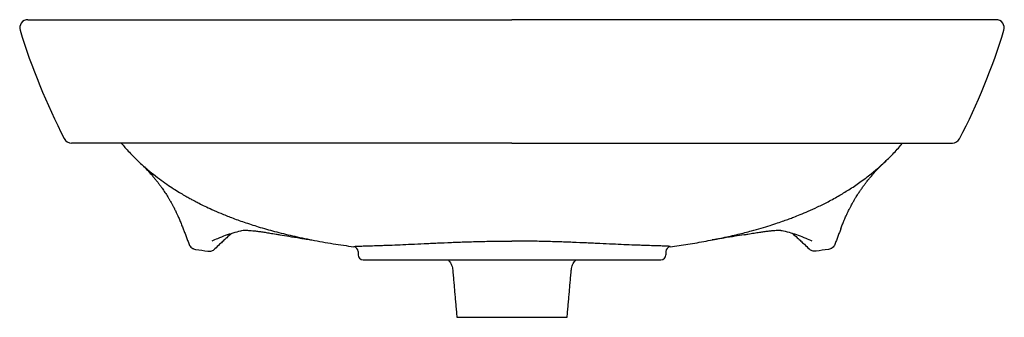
# Model space of a CAD drawing. Header units: millimetres. Extents: x 4764.892 to 4765.49, y 2804.327 to 2804.508.
import ezdxf

# ---------------------------------------------------------------- set-up
doc = ezdxf.new("R2010")
doc.units = ezdxf.units.MM
doc.layers.add('SANINDUSA', color=3, linetype='Continuous')

msp = doc.modelspace()

# ---------------------------------------------------------------- linework, layer by layer
at = {"layer": 'SANINDUSA'}
for p, q in [((4765.09734, 2804.36687), (4765.09734, 2804.3648)), ((4765.10034, 2804.3618), (4765.28134, 2804.3618)), ((4765.28434, 2804.36687), (4765.28434, 2804.3648)), ((4765.15734, 2804.3268), (4765.22434, 2804.3268))]:
    msp.add_line(p, q, dxfattribs=at)
for centre, radius, start, end in [((4764.89674, 2804.5028), 0.005, 89.99972, 197.20882), ((4765.48494, 2804.5028), 0.005, 342.7797, 90.00028), ((4765.27428, 2804.61893), 0.4, 197.09605, 207.30118), ((4765.10742, 2804.61899), 0.4, 332.67365, 342.89405), ((4764.92326, 2804.4378), 0.005, 207.88018, 269.89173), ((4765.45843, 2804.43776), 0.00496, 269.99199, 331.18322), ((4765.09434, 2804.36674), 0.003, 0.34591, 82.30105), ((4765.28734, 2804.36674), 0.003, 97.6802, 179.65409), ((4765.10034, 2804.3648), 0.003, 180, 270), ((4765.28134, 2804.3648), 0.003, 270, 0)]:
    msp.add_arc(centre, radius, start, end, dxfattribs=at)
for points, knots in [([(4764.89677, 2804.5078), (4764.89676, 2804.5078), (4764.89664, 2804.5078), (4764.89702, 2804.5078), (4764.89785, 2804.5078), (4764.89939, 2804.5078), (4764.90157, 2804.5078), (4764.90446, 2804.5078), (4764.908, 2804.5078), (4764.9122, 2804.5078), (4764.91701, 2804.5078), (4764.92254, 2804.5078), (4764.92884, 2804.5078), (4764.93589, 2804.5078), (4764.94424, 2804.5078), (4764.95408, 2804.5078), (4764.96556, 2804.5078), (4764.97732, 2804.5078), (4764.98917, 2804.5078), (4765.00092, 2804.5078), (4765.01328, 2804.5078), (4765.02622, 2804.5078), (4765.03971, 2804.5078), (4765.05479, 2804.5078), (4765.07154, 2804.5078), (4765.09005, 2804.5078), (4765.10882, 2804.5078), (4765.12825, 2804.5078), (4765.14821, 2804.5078), (4765.16924, 2804.5078), (4765.18348, 2804.5078), (4765.19084, 2804.5078)], [0, 0, 0, 0, 0.002349, 0.033317, 0.064298, 0.095263, 0.126812, 0.158379, 0.189925, 0.220168, 0.250432, 0.280673, 0.311741, 0.342834, 0.373902, 0.412378, 0.450903, 0.489381, 0.522212, 0.55507, 0.587903, 0.621676, 0.655475, 0.689251, 0.732075, 0.774901, 0.818139, 0.860522, 0.905949, 0.951376, 1, 1, 1, 1]), ([(4765.48491, 2804.5078), (4765.48492, 2804.5078), (4765.48504, 2804.5078), (4765.48466, 2804.5078), (4765.48383, 2804.5078), (4765.48229, 2804.5078), (4765.48011, 2804.5078), (4765.47722, 2804.5078), (4765.47368, 2804.5078), (4765.46948, 2804.5078), (4765.46467, 2804.5078), (4765.45914, 2804.5078), (4765.45284, 2804.5078), (4765.44579, 2804.5078), (4765.43744, 2804.5078), (4765.4276, 2804.5078), (4765.41612, 2804.5078), (4765.40436, 2804.5078), (4765.39251, 2804.5078), (4765.38076, 2804.5078), (4765.3684, 2804.5078), (4765.35546, 2804.5078), (4765.34197, 2804.5078), (4765.32689, 2804.5078), (4765.31014, 2804.5078), (4765.29163, 2804.5078), (4765.27286, 2804.5078), (4765.25343, 2804.5078), (4765.23347, 2804.5078), (4765.21244, 2804.5078), (4765.1982, 2804.5078), (4765.19084, 2804.5078)], [0, 0, 0, 0, 0.002349, 0.033317, 0.064298, 0.095263, 0.126812, 0.158379, 0.189925, 0.220168, 0.250432, 0.280673, 0.311741, 0.342834, 0.373902, 0.412378, 0.450903, 0.489381, 0.522212, 0.55507, 0.587903, 0.621676, 0.655475, 0.689251, 0.732075, 0.774901, 0.818139, 0.860522, 0.905949, 0.951376, 1, 1, 1, 1]), ([(4765.19084, 2804.4328), (4765.18394, 2804.4328), (4765.17011, 2804.4328), (4765.14963, 2804.4328), (4765.12944, 2804.4328), (4765.11291, 2804.4328), (4765.09979, 2804.4328), (4765.08996, 2804.4328), (4765.08024, 2804.4328), (4765.06804, 2804.4328), (4765.05638, 2804.4328), (4765.0453, 2804.4328), (4765.0371, 2804.4328), (4765.02908, 2804.4328), (4765.02121, 2804.4328), (4765.01355, 2804.4328), (4765.00617, 2804.4328), (4764.99912, 2804.4328), (4764.99238, 2804.4328), (4764.98588, 2804.4328), (4764.97963, 2804.4328), (4764.97368, 2804.4328), (4764.96801, 2804.4328), (4764.96265, 2804.4328), (4764.95641, 2804.4328), (4764.94965, 2804.4328), (4764.94284, 2804.4328), (4764.93703, 2804.4328), (4764.93227, 2804.4328), (4764.92847, 2804.4328), (4764.92597, 2804.4328), (4764.92442, 2804.4328), (4764.9236, 2804.4328), (4764.92324, 2804.4328), (4764.9233, 2804.4328), (4764.92331, 2804.4328)], [0, 0, 0, 0, 0.049415, 0.099002, 0.147144, 0.195484, 0.21998, 0.244507, 0.269133, 0.293794, 0.338379, 0.360932, 0.383484, 0.406173, 0.428861, 0.451817, 0.474813, 0.497073, 0.519371, 0.541969, 0.564566, 0.587328, 0.610089, 0.633162, 0.656278, 0.695831, 0.735872, 0.775915, 0.816689, 0.857466, 0.900251, 0.930218, 0.960232, 0.990383, 1, 1, 1, 1]), ([(4764.95349, 2804.4328), (4764.95422, 2804.4319), (4764.95658, 2804.42898), (4764.96096, 2804.4244), (4764.96635, 2804.41927), (4764.97153, 2804.41486), (4764.9764, 2804.41108), (4764.9809, 2804.40786), (4764.98499, 2804.40514), (4764.98861, 2804.40287), (4764.99176, 2804.401), (4764.9944, 2804.39951), (4764.99656, 2804.39832), (4764.99859, 2804.39724), (4765.00109, 2804.39595), (4765.00446, 2804.39428), (4765.00885, 2804.39223), (4765.01427, 2804.38987), (4765.02077, 2804.38728), (4765.02836, 2804.38453), (4765.03705, 2804.38172), (4765.04685, 2804.37893), (4765.05773, 2804.37624), (4765.06964, 2804.37374), (4765.08211, 2804.37151), (4765.09056, 2804.37031), (4765.09474, 2804.36972)], [0, 0, 0, 0, 0.024642, 0.079838, 0.129253, 0.17338, 0.212666, 0.247442, 0.27795, 0.304363, 0.326809, 0.345385, 0.360185, 0.372143, 0.388727, 0.411849, 0.441554, 0.477862, 0.520795, 0.570394, 0.626705, 0.689766, 0.759565, 0.835979, 0.918704, 1, 1, 1, 1]), ([(4765.19084, 2804.4328), (4765.19774, 2804.4328), (4765.21157, 2804.4328), (4765.23205, 2804.4328), (4765.25224, 2804.4328), (4765.26877, 2804.4328), (4765.28189, 2804.4328), (4765.29172, 2804.4328), (4765.30145, 2804.4328), (4765.31364, 2804.4328), (4765.32529, 2804.4328), (4765.33633, 2804.4328), (4765.34452, 2804.4328), (4765.35256, 2804.4328), (4765.36045, 2804.4328), (4765.36814, 2804.4328), (4765.37551, 2804.4328), (4765.38256, 2804.4328), (4765.38929, 2804.4328), (4765.39576, 2804.4328), (4765.40199, 2804.4328), (4765.40796, 2804.4328), (4765.41366, 2804.4328), (4765.41903, 2804.4328), (4765.42527, 2804.4328), (4765.43201, 2804.4328), (4765.43882, 2804.4328), (4765.44454, 2804.4328), (4765.44935, 2804.4328), (4765.45317, 2804.4328), (4765.45571, 2804.4328), (4765.45726, 2804.4328), (4765.45808, 2804.4328), (4765.45844, 2804.4328), (4765.45838, 2804.4328), (4765.45837, 2804.4328)], [0, 0, 0, 0, 0.0494155, 0.0990015, 0.1471437, 0.1954836, 0.2199955, 0.2445071, 0.2691505, 0.2937936, 0.3383791, 0.3607968, 0.3832143, 0.4060377, 0.428861, 0.4518367, 0.4748123, 0.4970915, 0.5193706, 0.5418046, 0.5642385, 0.5871636, 0.6100888, 0.6331831, 0.6562776, 0.6958308, 0.7355832, 0.7757243, 0.8148547, 0.8574656, 0.9002513, 0.9302414, 0.9602323, 0.9904031, 1, 1, 1, 1]), ([(4765.28694, 2804.36972), (4765.29053, 2804.37022), (4765.29779, 2804.37124), (4765.30849, 2804.37308), (4765.31864, 2804.37509), (4765.32782, 2804.37716), (4765.33561, 2804.37915), (4765.34209, 2804.38098), (4765.34739, 2804.38259), (4765.35197, 2804.38409), (4765.35585, 2804.38543), (4765.35912, 2804.38662), (4765.36241, 2804.38786), (4765.36626, 2804.3894), (4765.37109, 2804.39144), (4765.37673, 2804.39401), (4765.38314, 2804.39721), (4765.38979, 2804.40087), (4765.39655, 2804.40501), (4765.40331, 2804.40961), (4765.40969, 2804.4145), (4765.41561, 2804.41958), (4765.42102, 2804.42478), (4765.42526, 2804.42924), (4765.42753, 2804.43201), (4765.42817, 2804.4328)], [0, 0, 0, 0, 0.069649, 0.140811, 0.205946, 0.264833, 0.317357, 0.356231, 0.390644, 0.420596, 0.4461, 0.467182, 0.485541, 0.512255, 0.544838, 0.583288, 0.627632, 0.677963, 0.72463, 0.775824, 0.831903, 0.877494, 0.926454, 0.979078, 1, 1, 1, 1]), ([(4765.39065, 2804.38067), (4765.39093, 2804.38145), (4765.39153, 2804.38306), (4765.3924, 2804.38522), (4765.39317, 2804.38703), (4765.39375, 2804.38833), (4765.39414, 2804.38918), (4765.39441, 2804.38976), (4765.39471, 2804.3904), (4765.39512, 2804.39126), (4765.39572, 2804.39246), (4765.39642, 2804.39382), (4765.39716, 2804.39523), (4765.39784, 2804.39645), (4765.39843, 2804.39749), (4765.39894, 2804.39836), (4765.39945, 2804.39922), (4765.40004, 2804.40019), (4765.4008, 2804.4014), (4765.40177, 2804.40289), (4765.4029, 2804.40457), (4765.4041, 2804.40626), (4765.40523, 2804.4078), (4765.40623, 2804.4091), (4765.40708, 2804.41018), (4765.40779, 2804.41106), (4765.40838, 2804.41177), (4765.40902, 2804.41253), (4765.40989, 2804.41354), (4765.41104, 2804.41484), (4765.41252, 2804.41647), (4765.41425, 2804.41828), (4765.4162, 2804.42024), (4765.4176, 2804.42157), (4765.41832, 2804.42225)], [0, 0, 0, 0, 0.036772, 0.076619, 0.108562, 0.130951, 0.146526, 0.156257, 0.16632, 0.184969, 0.207099, 0.237334, 0.265818, 0.291083, 0.310907, 0.328143, 0.342846, 0.360657, 0.385266, 0.416688, 0.454001, 0.493874, 0.530477, 0.563759, 0.593724, 0.619934, 0.643441, 0.669057, 0.698037, 0.745272, 0.799361, 0.860286, 0.928018, 1, 1, 1, 1]), ([(4764.96614, 2804.41957), (4764.96644, 2804.41928), (4764.96729, 2804.41843), (4764.96879, 2804.41687), (4764.97057, 2804.41494), (4764.97228, 2804.41298), (4764.97373, 2804.41124), (4764.97498, 2804.40969), (4764.97613, 2804.4082), (4764.97715, 2804.40684), (4764.97814, 2804.40547), (4764.97909, 2804.40411), (4764.98011, 2804.40261), (4764.98093, 2804.40135), (4764.98179, 2804.39998), (4764.98259, 2804.39864), (4764.98338, 2804.39728), (4764.98402, 2804.39612), (4764.9845, 2804.39525), (4764.98483, 2804.39464), (4764.98514, 2804.39406), (4764.98543, 2804.3935), (4764.98573, 2804.39291), (4764.98611, 2804.39216), (4764.98662, 2804.39112), (4764.9873, 2804.38971), (4764.98813, 2804.3879), (4764.98909, 2804.38568), (4764.99008, 2804.38326), (4764.99072, 2804.38151), (4764.99102, 2804.3807)], [0, 0, 0, 0, 0.038318, 0.110503, 0.17554, 0.233943, 0.280463, 0.325682, 0.369591, 0.410685, 0.445065, 0.472616, 0.497152, 0.5275, 0.564138, 0.607081, 0.650398, 0.689334, 0.706475, 0.722616, 0.737761, 0.751912, 0.765125, 0.781223, 0.802561, 0.832061, 0.867843, 0.909858, 0.958043, 1, 1, 1, 1]), ([(4765.00863, 2804.37325), (4765.00979, 2804.37378), (4765.01256, 2804.37507), (4765.01685, 2804.37674), (4765.02151, 2804.37826), (4765.02504, 2804.37924), (4765.02703, 2804.37961), (4765.02753, 2804.3797)], [0, 0, 0, 0, 0.18017, 0.430635, 0.676698, 0.918941, 1, 1, 1, 1]), ([(4765.0275, 2804.37969), (4765.0275, 2804.37969), (4765.02748, 2804.37968), (4765.02769, 2804.37972), (4765.02813, 2804.37974), (4765.02893, 2804.37976), (4765.03005, 2804.37973), (4765.03153, 2804.37964), (4765.03336, 2804.37948), (4765.03554, 2804.37924), (4765.03802, 2804.37891), (4765.04078, 2804.37849), (4765.04395, 2804.37799), (4765.04693, 2804.37751), (4765.04898, 2804.37717), (4765.04974, 2804.37704)], [0, 0, 0, 0, 0.00308, 0.050107, 0.105501, 0.169878, 0.242961, 0.32388, 0.411524, 0.504732, 0.602282, 0.703361, 0.805024, 0.927867, 1, 1, 1, 1]), ([(4765.33191, 2804.37704), (4765.33268, 2804.37716), (4765.33476, 2804.37751), (4765.3379, 2804.37802), (4765.34114, 2804.37853), (4765.34398, 2804.37895), (4765.34649, 2804.37928), (4765.3487, 2804.37952), (4765.35053, 2804.37967), (4765.35194, 2804.37974), (4765.35302, 2804.37976), (4765.35372, 2804.37974), (4765.35411, 2804.3797), (4765.35415, 2804.37969), (4765.35416, 2804.37969)], [0, 0, 0, 0, 0.073544, 0.197784, 0.311807, 0.407734, 0.508586, 0.609174, 0.695468, 0.775828, 0.849069, 0.913985, 0.969778, 1, 1, 1, 1]), ([(4765.35415, 2804.37969), (4765.35468, 2804.3796), (4765.35671, 2804.37922), (4765.36021, 2804.37825), (4765.36474, 2804.37677), (4765.369, 2804.37512), (4765.3718, 2804.37383), (4765.37305, 2804.37325)], [0, 0, 0, 0, 0.086033, 0.32992, 0.563503, 0.805948, 1, 1, 1, 1]), ([(4765.02053, 2804.3779), (4765.01951, 2804.377), (4765.01769, 2804.37539), (4765.01525, 2804.37313), (4765.01391, 2804.37186), (4765.01323, 2804.37121)], [0, 0, 0, 0, 0.390442, 0.692436, 1, 1, 1, 1]), ([(4765.04974, 2804.37704), (4765.05188, 2804.37668), (4765.0558, 2804.37602), (4765.06104, 2804.37515), (4765.06575, 2804.37438), (4765.06812, 2804.37401), (4765.06931, 2804.37382), (4765.06932, 2804.37382)], [0, 0, 0, 0, 0.266142, 0.632223, 0.81536, 0.998459, 1, 1, 1, 1]), ([(4765.33191, 2804.37704), (4765.32975, 2804.37667), (4765.32586, 2804.37601), (4765.32064, 2804.37515), (4765.31593, 2804.37438), (4765.31356, 2804.37401), (4765.31237, 2804.37382), (4765.31236, 2804.37382)], [0, 0, 0, 0, 0.263533, 0.630916, 0.814703, 0.998453, 1, 1, 1, 1]), ([(4765.36114, 2804.37791), (4765.36217, 2804.377), (4765.36398, 2804.37539), (4765.36643, 2804.37313), (4765.36777, 2804.37186), (4765.36845, 2804.37121)], [0, 0, 0, 0, 0.390981, 0.692708, 1, 1, 1, 1]), ([(4764.99471, 2804.37115), (4764.99487, 2804.37074), (4764.99509, 2804.37037), (4764.99561, 2804.36968), (4764.99592, 2804.36937), (4764.99644, 2804.36897), (4764.99661, 2804.36885), (4764.99699, 2804.36863), (4764.99719, 2804.36853), (4764.99779, 2804.36828), (4764.99821, 2804.36817), (4764.99864, 2804.3681)], [0, 0, 0, 0, 0.25, 0.25, 0.5, 0.5, 0.625, 0.625, 0.75, 0.75, 1, 1, 1, 1]), ([(4765.0061, 2804.36705), (4765.00649, 2804.36699), (4765.00687, 2804.36698), (4765.00765, 2804.36704), (4765.00802, 2804.36712), (4765.00875, 2804.36735), (4765.00911, 2804.36751), (4765.00976, 2804.36791), (4765.01006, 2804.36814), (4765.01034, 2804.36842)], [0, 0, 0, 0, 0.25, 0.25, 0.5, 0.5, 0.75, 0.75, 1, 1, 1, 1]), ([(4765.09474, 2804.36972), (4765.09474, 2804.36972), (4765.09474, 2804.36972), (4765.09475, 2804.36979), (4765.09475, 2804.36984)], [0, 0, 0, 0, 0.1662971, 1, 1, 1, 1]), ([(4765.09475, 2804.36984), (4765.09475, 2804.36989), (4765.09491, 2804.36993), (4765.09553, 2804.37), (4765.09599, 2804.37003), (4765.09721, 2804.37009), (4765.09797, 2804.37012), (4765.09934, 2804.37016), (4765.09984, 2804.37017), (4765.1009, 2804.3702), (4765.10147, 2804.37022), (4765.10328, 2804.37027), (4765.10462, 2804.37031), (4765.10757, 2804.3704), (4765.10918, 2804.37045), (4765.11179, 2804.37054), (4765.11269, 2804.37057), (4765.1141, 2804.37062), (4765.11458, 2804.37064), (4765.11556, 2804.37068), (4765.11605, 2804.37069), (4765.11856, 2804.37079), (4765.12068, 2804.37088), (4765.12511, 2804.37107), (4765.12742, 2804.37118), (4765.13226, 2804.3714), (4765.13478, 2804.37152), (4765.13872, 2804.3717), (4765.14006, 2804.37176), (4765.14277, 2804.37188), (4765.14414, 2804.37195), (4765.1483, 2804.37213), (4765.15112, 2804.37225), (4765.1569, 2804.37248), (4765.15984, 2804.37259), (4765.16435, 2804.37274), (4765.16586, 2804.37278), (4765.16893, 2804.37287), (4765.17048, 2804.37291), (4765.17513, 2804.37302), (4765.17825, 2804.37308), (4765.18452, 2804.37316), (4765.18767, 2804.37318), (4765.19084, 2804.37318)], [0, 0, 0, 0, 0.0625, 0.0625, 0.125, 0.125, 0.1875, 0.1875, 0.21875, 0.21875, 0.25, 0.25, 0.3125, 0.3125, 0.375, 0.375, 0.40625, 0.40625, 0.421875, 0.421875, 0.4375, 0.4375, 0.5, 0.5, 0.5625, 0.5625, 0.625, 0.625, 0.65625, 0.65625, 0.6875, 0.6875, 0.75, 0.75, 0.8125, 0.8125, 0.84375, 0.84375, 0.875, 0.875, 0.9375, 0.9375, 1, 1, 1, 1]), ([(4765.28693, 2804.36984), (4765.28693, 2804.36989), (4765.28677, 2804.36993), (4765.28615, 2804.37), (4765.28569, 2804.37003), (4765.28447, 2804.37009), (4765.28371, 2804.37012), (4765.28234, 2804.37016), (4765.28184, 2804.37017), (4765.28078, 2804.3702), (4765.28021, 2804.37022), (4765.2784, 2804.37027), (4765.27706, 2804.37031), (4765.27411, 2804.3704), (4765.2725, 2804.37045), (4765.26989, 2804.37054), (4765.26899, 2804.37057), (4765.26758, 2804.37062), (4765.2671, 2804.37064), (4765.26612, 2804.37068), (4765.26563, 2804.37069), (4765.26312, 2804.37079), (4765.261, 2804.37088), (4765.25657, 2804.37107), (4765.25426, 2804.37118), (4765.24942, 2804.3714), (4765.2469, 2804.37152), (4765.24296, 2804.3717), (4765.24162, 2804.37176), (4765.23891, 2804.37188), (4765.23754, 2804.37195), (4765.23338, 2804.37213), (4765.23056, 2804.37225), (4765.22478, 2804.37248), (4765.22184, 2804.37259), (4765.21733, 2804.37274), (4765.21582, 2804.37278), (4765.21275, 2804.37287), (4765.2112, 2804.37291), (4765.20655, 2804.37302), (4765.20343, 2804.37308), (4765.19716, 2804.37316), (4765.19401, 2804.37318), (4765.19084, 2804.37318)], [0, 0, 0, 0, 0.0625, 0.0625, 0.125, 0.125, 0.1875, 0.1875, 0.21875, 0.21875, 0.25, 0.25, 0.3125, 0.3125, 0.375, 0.375, 0.40625, 0.40625, 0.421875, 0.421875, 0.4375, 0.4375, 0.5, 0.5, 0.5625, 0.5625, 0.625, 0.625, 0.65625, 0.65625, 0.6875, 0.6875, 0.75, 0.75, 0.8125, 0.8125, 0.84375, 0.84375, 0.875, 0.875, 0.9375, 0.9375, 1, 1, 1, 1]), ([(4765.28694, 2804.36972), (4765.28694, 2804.36972), (4765.28694, 2804.36972), (4765.28693, 2804.36979), (4765.28693, 2804.36984)], [0, 0, 0, 0, 0.166299, 1, 1, 1, 1]), ([(4765.37558, 2804.36705), (4765.3752, 2804.36699), (4765.37481, 2804.36698), (4765.37403, 2804.36704), (4765.37366, 2804.36712), (4765.37293, 2804.36735), (4765.37257, 2804.36751), (4765.37192, 2804.36791), (4765.37162, 2804.36814), (4765.37134, 2804.36842)], [0, 0, 0, 0, 0.25, 0.25, 0.5, 0.5, 0.75, 0.75, 1, 1, 1, 1]), ([(4765.38697, 2804.37115), (4765.38681, 2804.37074), (4765.38659, 2804.37037), (4765.38607, 2804.36968), (4765.38576, 2804.36937), (4765.38524, 2804.36897), (4765.38507, 2804.36885), (4765.38469, 2804.36863), (4765.38449, 2804.36853), (4765.38389, 2804.36828), (4765.38347, 2804.36817), (4765.38304, 2804.3681)], [0, 0, 0, 0, 0.25, 0.25, 0.5, 0.5, 0.625, 0.625, 0.75, 0.75, 1, 1, 1, 1]), ([(4765.15186, 2804.3618), (4765.15207, 2804.36159), (4765.15266, 2804.36103), (4765.15345, 2804.35991), (4765.15418, 2804.35848), (4765.15467, 2804.357), (4765.15478, 2804.356), (4765.15483, 2804.35555)], [0, 0, 0, 0, 0.127137, 0.348469, 0.577168, 0.810314, 1, 1, 1, 1]), ([(4765.22689, 2804.35557), (4765.22691, 2804.35588), (4765.22697, 2804.35673), (4765.22736, 2804.35805), (4765.22798, 2804.35947), (4765.22878, 2804.36068), (4765.22939, 2804.36145), (4765.22976, 2804.36178), (4765.22979, 2804.3618)], [0, 0, 0, 0, 0.132324, 0.363023, 0.581666, 0.788963, 0.984811, 1, 1, 1, 1])]:
    msp.add_open_spline(points, degree=3, knots=knots, dxfattribs=at)
for points, degree in [([(4764.99102, 2804.3807), (4764.99471, 2804.37115)], 1), ([(4765.39065, 2804.38067), (4765.38697, 2804.37115)], 1), ([(4764.99864, 2804.3681), (4765.00113, 2804.36775), (4765.00361, 2804.36739), (4765.0061, 2804.36705)], 3), ([(4765.01323, 2804.37121), (4765.01229, 2804.37032), (4765.01132, 2804.36938), (4765.01034, 2804.36842)], 3), ([(4765.09474, 2804.36971), (4765.09474, 2804.36972)], 1), ([(4765.28694, 2804.36971), (4765.28694, 2804.36972)], 1), ([(4765.36845, 2804.37121), (4765.36939, 2804.37032), (4765.37036, 2804.36938), (4765.37134, 2804.36842)], 3), ([(4765.38304, 2804.3681), (4765.38055, 2804.36775), (4765.37807, 2804.36739), (4765.37558, 2804.36705)], 3), ([(4765.15482, 2804.35556), (4765.15734, 2804.3268)], 1), ([(4765.22434, 2804.3268), (4765.22686, 2804.35557)], 1)]:
    msp.add_open_spline(points, degree=degree, dxfattribs=at)

doc.saveas('drawing.dxf')
